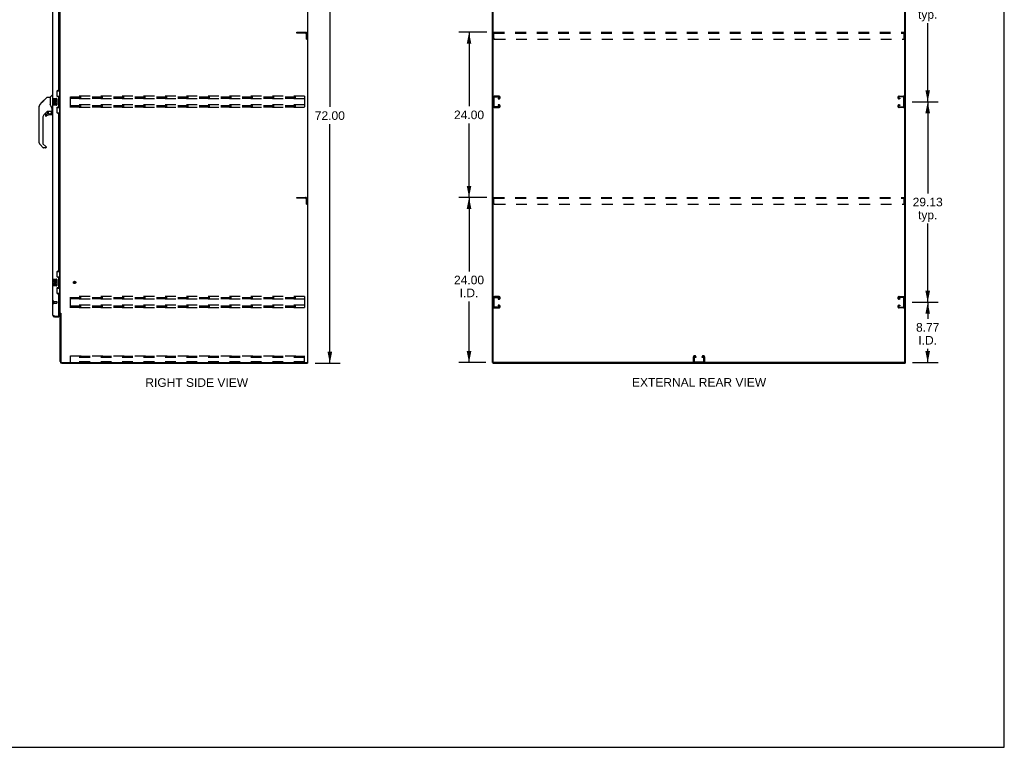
# Model space of a CAD drawing. Header units: inches. Extents: x 0 to 283, y 0 to 183.
# Tile 15 of 18: x 140 to 283, y 0 to 106. Entities that reach past the tile are written whole.
import ezdxf

# ---------------------------------------------------------------- set-up
doc = ezdxf.new("R2010")
doc.units = ezdxf.units.IN
doc.header["$LTSCALE"] = 15.583333
doc.header["$MEASUREMENT"] = 0
doc.linetypes.add('HIDDEN', pattern=[0.2, 0.1, -0.1])
doc.layers.get('0').update_dxf_attribs({"linetype": 'CONTINUOUS'})
for name, color, linetype in [('02___PRT_ALL_AXES', 7, 'CONTINUOUS'), ('DEFAULT_2', 8, 'HIDDEN'), ('DIMENSIONS', 7, 'CONTINUOUS')]:
    doc.layers.add(name, color=color, linetype=linetype)
doc.styles.get("Standard").update_dxf_attribs({"font": 'arial.ttf'})
doc.dimstyles.new('DIMSTYLE_1', dxfattribs={"dimtxt": 1.25, "dimasz": 1.666667, "dimexe": 0.09, "dimexo": 0.07, "dimgap": 0.0375, "dimtad": 0, "dimtih": 1, "dimtoh": 1, "dimzin": 4, "dimdsep": 46, "dimtxsty": 'Standard', "dimblk": '_FILLED', "dimblk1": '_FILLED', "dimblk2": '_FILLED', "dimcen": 0.09, "dimazin": 1, "dimtfac": 1, "dimtofl": 0, "dimtmove": 0, "dimatfit": 3, "dimldrblk": '_FILLED', "dimfxl": 0, "dimtolj": 1, "dimtzin": 4, "dimarcsym": 0})

# ---------------------------------------------------------------- blocks, each defined once
blk = doc.blocks.new('_FILLED')
at = {"color": 0, "linetype": 'ByBlock'}
blk.add_solid([(0, 0), (-1, 0.2), (-1, -0.2)], dxfattribs=at)
blk = doc.blocks.new('*D2')
at = {"layer": 'DIMENSIONS', "color": 2, "linetype": 'Continuous'}
for p, q in [((183.16, 127.81), (186.81, 127.81)), ((185.31, 127.81), (185.31, 93.06)), ((185.31, 55.81), (185.31, 90.56)), ((183.16, 55.81), (186.81, 55.81))]:
    blk.add_line(p, q, dxfattribs=at)
at = {"layer": 'DIMENSIONS', "color": 2, "linetype": 'Continuous', "xscale": 1.6666666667, "yscale": 1.6666666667, "zscale": 1.6666666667}
for p, rotation in [((185.31, 127.81), 90), ((185.31, 55.81), 270)]:
    blk.add_blockref('_FILLED', p, dxfattribs=dict(at, rotation=rotation))
at = {"layer": 'DIMENSIONS', "color": 2, "linetype": 'Continuous', "insert": (185.31, 92.43), "char_height": 1.25, "width": 4.368, "attachment_point": 2, "line_spacing_factor": 0.9}
blk.add_mtext('72.00', dxfattribs=at)
blk = doc.blocks.new('*D4')
at = {"layer": 'DIMENSIONS', "color": 2, "linetype": 'Continuous'}
for p, q in [((269.92, 64.68), (273.7, 64.68)), ((272.2, 64.68), (272.2, 62.28)), ((272.2, 55.91), (272.2, 57.91)), ((270.01, 55.91), (273.7, 55.91))]:
    blk.add_line(p, q, dxfattribs=at)
at = {"layer": 'DIMENSIONS', "color": 2, "linetype": 'Continuous', "xscale": 1.6666666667, "yscale": 1.6666666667, "zscale": 1.6666666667}
for p, rotation in [((272.2, 64.68), 90), ((272.2, 55.91), 270)]:
    blk.add_blockref('_FILLED', p, dxfattribs=dict(at, rotation=rotation))
at = {"layer": 'DIMENSIONS', "color": 2, "linetype": 'Continuous', "insert": (272.2, 61.66), "char_height": 1.25, "width": 3.3968, "attachment_point": 2, "line_spacing_factor": 0.9}
blk.add_mtext('8.77\\PI.D.', dxfattribs=at)
blk = doc.blocks.new('*D5')
at = {"layer": 'DIMENSIONS', "color": 2, "linetype": 'Continuous'}
for p, q in [((269.92, 93.81), (273.7, 93.81)), ((272.2, 93.81), (272.2, 80.5)), ((272.2, 64.68), (272.2, 76.12)), ((269.92, 64.68), (273.7, 64.68))]:
    blk.add_line(p, q, dxfattribs=at)
at = {"layer": 'DIMENSIONS', "color": 2, "linetype": 'Continuous', "xscale": 1.6666666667, "yscale": 1.6666666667, "zscale": 1.6666666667}
for p, rotation in [((272.2, 93.81), 90), ((272.2, 64.68), 270)]:
    blk.add_blockref('_FILLED', p, dxfattribs=dict(at, rotation=rotation))
at = {"layer": 'DIMENSIONS', "color": 2, "linetype": 'Continuous', "insert": (272.2, 79.87), "char_height": 1.25, "width": 4.368, "attachment_point": 2, "line_spacing_factor": 0.9}
blk.add_mtext('29.13\\Ptyp.', dxfattribs=at)
blk = doc.blocks.new('*D6')
at = {"layer": 'DIMENSIONS', "color": 2, "linetype": 'Continuous'}
for p, q in [((269.92, 122.93), (273.7, 122.93)), ((272.2, 122.93), (272.2, 109.62)), ((272.2, 93.81), (272.2, 105.25)), ((269.92, 93.81), (273.7, 93.81))]:
    blk.add_line(p, q, dxfattribs=at)
at = {"layer": 'DIMENSIONS', "color": 2, "linetype": 'Continuous', "xscale": 1.6666666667, "yscale": 1.6666666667, "zscale": 1.6666666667}
for p, rotation in [((272.2, 122.93), 90), ((272.2, 93.81), 270)]:
    blk.add_blockref('_FILLED', p, dxfattribs=dict(at, rotation=rotation))
at = {"layer": 'DIMENSIONS', "color": 2, "linetype": 'Continuous', "insert": (272.2, 109), "char_height": 1.25, "width": 4.368, "attachment_point": 2, "line_spacing_factor": 0.9}
blk.add_mtext('29.13\\Ptyp.', dxfattribs=at)
blk = doc.blocks.new('*D8')
at = {"layer": 'DIMENSIONS', "color": 2, "linetype": 'Continuous'}
for p, q in [((208.11, 79.91), (204.04, 79.91)), ((205.54, 79.91), (205.54, 69.16)), ((205.54, 55.91), (205.54, 64.79)), ((207.96, 55.91), (204.04, 55.91))]:
    blk.add_line(p, q, dxfattribs=at)
at = {"layer": 'DIMENSIONS', "color": 2, "linetype": 'Continuous', "xscale": 1.6666666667, "yscale": 1.6666666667, "zscale": 1.6666666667}
for p, rotation in [((205.54, 79.91), 90), ((205.54, 55.91), 270)]:
    blk.add_blockref('_FILLED', p, dxfattribs=dict(at, rotation=rotation))
at = {"layer": 'DIMENSIONS', "color": 2, "linetype": 'Continuous', "insert": (205.54, 68.54), "char_height": 1.25, "width": 4.368, "attachment_point": 2, "line_spacing_factor": 0.9}
blk.add_mtext('24.00\\PI.D.', dxfattribs=at)
blk = doc.blocks.new('*D9')
at = {"layer": 'DIMENSIONS', "color": 2, "linetype": 'Continuous'}
for p, q in [((208.11, 103.91), (204.04, 103.91)), ((205.54, 103.91), (205.54, 93.16)), ((205.54, 79.91), (205.54, 90.66)), ((208.11, 79.91), (204.04, 79.91))]:
    blk.add_line(p, q, dxfattribs=at)
at = {"layer": 'DIMENSIONS', "color": 2, "linetype": 'Continuous', "xscale": 1.6666666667, "yscale": 1.6666666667, "zscale": 1.6666666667}
for p, rotation in [((205.54, 103.91), 90), ((205.54, 79.91), 270)]:
    blk.add_blockref('_FILLED', p, dxfattribs=dict(at, rotation=rotation))
at = {"layer": 'DIMENSIONS', "color": 2, "linetype": 'Continuous', "insert": (205.54, 92.54), "char_height": 1.25, "width": 4.368, "attachment_point": 2, "line_spacing_factor": 0.9}
blk.add_mtext('24.00', dxfattribs=at)

msp = doc.modelspace()

# ---------------------------------------------------------------- linework, layer by layer
at = {"color": 7, "linetype": 'Continuous'}
for p, q in [((283.333, 0), (283.333, 183.333)), ((182.107, 55.912), (182.107, 127.704)), ((209.065, 55.974), (209.065, 127.704)), ((268.857, 55.912), (268.857, 127.641)), ((143.614, 93.85), (144.239, 94.474)), ((144.294, 94.497), (144.655, 94.497)), ((144.655, 94.497), (144.655, 93.393)), ((144.661, 94.503), (144.959, 94.8)), ((145.049, 94.812), (144.987, 94.812)), ((145.667, 95.383), (146.107, 95.383)), ((145.703, 94.603), (145.703, 95.383)), ((145.703, 94.648), (145.93, 94.648)), ((145.93, 92.968), (145.93, 94.648)), ((146.068, 94.358), (146.068, 95.383)), ((143.069, 92.57), (143.069, 93.157)), ((143.081, 87.869), (143.081, 93.153)), ((143.196, 93.43), (143.474, 93.709)), ((143.302, 93.604), (143.305, 93.607)), ((143.302, 93.604), (143.369, 93.604)), ((143.305, 93.607), (143.372, 93.607)), ((143.306, 93.608), (143.715, 94.017)), ((143.373, 93.608), (143.306, 93.608)), ((143.454, 93.689), (143.387, 93.689)), ((143.54, 93.776), (143.473, 93.776)), ((143.474, 93.709), (143.607, 93.842)), ((143.501, 93.736), (143.474, 93.709)), ((143.535, 93.77), (143.501, 93.736)), ((143.579, 93.814), (143.535, 93.77)), ((143.622, 93.858), (143.556, 93.858)), ((143.614, 93.85), (143.579, 93.814)), ((143.699, 93.934), (143.632, 93.934)), ((143.715, 94.018), (143.717, 94.019)), ((143.782, 94.017), (143.715, 94.017)), ((143.716, 94.018), (143.783, 94.018)), ((143.717, 94.019), (143.784, 94.019)), ((144.675, 93.4), (144.655, 93.455)), ((144.705, 93.332), (144.675, 93.4)), ((144.989, 94.293), (144.989, 93.323)), ((145.004, 94.308), (145.544, 94.308)), ((145.544, 93.308), (145.004, 93.308)), ((145.644, 94.208), (145.644, 93.408)), ((145.967, 94.409), (145.967, 94.388)), ((145.967, 94.358), (145.967, 93.258)), ((146.09, 94.358), (145.967, 94.358)), ((146.09, 93.258), (145.967, 93.258)), ((145.967, 93.228), (145.967, 93.207)), ((146.068, 92.233), (146.068, 93.258)), ((146.09, 93.258), (146.09, 94.358)), ((144.267, 92.435), (143.765, 91.934)), ((143.986, 91.936), (143.986, 91.817)), ((144.065, 92.015), (144.217, 92.015)), ((144.226, 92.018), (144.298, 92.09)), ((144.301, 92.425), (144.301, 92.098)), ((144.343, 92.43), (144.431, 92.43)), ((144.609, 92.471), (144.616, 92.471)), ((144.616, 92.471), (144.911, 92.471)), ((144.852, 91.936), (144.616, 91.936)), ((144.794, 92.471), (144.873, 92.392)), ((144.866, 92.384), (144.859, 92.378)), ((144.911, 92.252), (144.931, 92.252)), ((144.931, 92.469), (144.931, 92.876)), ((144.931, 92.015), (144.931, 92.252)), ((144.97, 92.43), (145.049, 92.43)), ((145.667, 92.233), (146.107, 92.233)), ((145.703, 92.233), (145.703, 93.013)), ((145.703, 92.968), (145.93, 92.968)), ((143.592, 91.516), (143.592, 87.783)), ((143.648, 87.138), (143.196, 87.59)), ((143.615, 87.727), (144.051, 87.292)), ((143.986, 87.115), (143.704, 87.115)), ((144.065, 87.259), (144.065, 87.194)), ((145.667, 69.133), (146.107, 69.133)), ((145.703, 68.353), (145.703, 69.133)), ((146.068, 68.108), (146.068, 69.133)), ((144.989, 68.043), (144.989, 67.073)), ((145.004, 68.058), (145.544, 68.058)), ((145.644, 67.958), (145.644, 67.158)), ((145.703, 68.398), (145.93, 68.398)), ((145.93, 66.718), (145.93, 68.398)), ((145.967, 68.159), (145.967, 68.138)), ((146.09, 68.108), (145.967, 68.108)), ((145.967, 68.108), (145.967, 67.008)), ((146.09, 67.008), (146.09, 68.108)), ((145.544, 67.058), (145.004, 67.058)), ((145.667, 65.983), (146.107, 65.983)), ((145.703, 65.983), (145.703, 66.763)), ((145.703, 66.718), (145.93, 66.718)), ((146.09, 67.008), (145.967, 67.008)), ((145.967, 66.978), (145.967, 66.957)), ((146.068, 65.983), (146.068, 67.008)), ((146.211, 63.048), (146.107, 63.048)), ((145.296, 62.558), (145.296, 62.662)), ((145.883, 62.662), (145.903, 62.662)), ((145.903, 62.662), (145.903, 62.558)), ((181.993, 55.912), (182.107, 55.912)), ((182.055, 55.912), (182.055, 55.808)), ((208.961, 55.912), (209.075, 55.912)), ((209.013, 55.912), (209.013, 55.808)), ((268.794, 55.912), (209.127, 55.912)), ((268.846, 55.912), (268.961, 55.912)), ((268.909, 55.912), (268.909, 55.808)), ((0, 0), (283.333, 0))]:
    msp.add_line(p, q, dxfattribs=at)
at = {"color": 3, "linetype": 'Continuous'}
for p, q in [((182.055, 127.641), (182.055, 55.974)), ((208.961, 55.912), (208.961, 127.704)), ((268.961, 55.912), (268.961, 127.704)), ((146.107, 63.1), (146.107, 124.515)), ((145.049, 94.308), (145.049, 119.558)), ((145.903, 95.515), (145.903, 118.35)), ((145.653, 95.325), (145.653, 94.705)), ((145.843, 95.455), (145.783, 95.455)), ((145.783, 94.575), (145.843, 94.575)), ((145.903, 93.1), (145.903, 94.515)), ((145.049, 68.058), (145.049, 93.308)), ((145.843, 93.04), (145.783, 93.04)), ((145.653, 92.91), (145.653, 92.29)), ((145.783, 92.16), (145.843, 92.16)), ((145.903, 69.265), (145.903, 92.1)), ((145.653, 69.075), (145.653, 68.455)), ((145.843, 69.205), (145.783, 69.205)), ((145.783, 68.325), (145.843, 68.325)), ((145.903, 66.85), (145.903, 68.265)), ((145.049, 62.804), (145.049, 67.058)), ((145.653, 66.66), (145.653, 66.04)), ((145.843, 66.79), (145.783, 66.79)), ((145.783, 65.91), (145.843, 65.91)), ((145.903, 62.682), (145.903, 65.85)), ((145.903, 63.256), (146.107, 63.256)), ((145.965, 63.204), (145.903, 63.204)), ((146.107, 63.1), (146.182, 63.1)), ((146.107, 56.054), (146.107, 63.061)), ((146.198, 63.082), (146.2, 63.078)), ((146.211, 63.06), (146.211, 56.055)), ((145.296, 62.662), (145.883, 62.662)), ((145.296, 62.558), (145.903, 62.558)), ((146.354, 55.912), (181.993, 55.912)), ((146.354, 55.808), (182.055, 55.808)), ((209.013, 55.808), (268.909, 55.808))]:
    msp.add_line(p, q, dxfattribs=at)
at = {"color": 7, "linetype": 'Continuous'}
for points in [[(144.239, 94.474), (144.246, 94.481), (144.255, 94.486), (144.264, 94.491), (144.274, 94.494), (144.284, 94.496), (144.294, 94.497)], [(145.894, 94.547), (145.896, 94.551), (145.902, 94.559), (145.906, 94.567), (145.911, 94.574), (145.915, 94.581), (145.918, 94.587), (145.921, 94.593), (145.923, 94.599), (145.926, 94.604), (145.927, 94.609), (145.929, 94.613), (145.929, 94.617), (145.93, 94.621), (145.93, 94.624)], [(143.196, 93.43), (143.177, 93.41), (143.151, 93.377), (143.129, 93.341), (143.111, 93.304), (143.097, 93.265), (143.087, 93.224), (143.082, 93.182), (143.081, 93.153)], [(144.878, 93.047), (144.829, 93.118), (144.78, 93.194), (144.739, 93.265), (144.705, 93.332)], [(144.931, 92.876), (144.93, 92.9), (144.925, 92.935), (144.916, 92.969), (144.904, 93.001), (144.889, 93.03), (144.878, 93.047)], [(145.637, 94.244), (145.639, 94.238), (145.641, 94.233), (145.642, 94.227), (145.643, 94.22), (145.644, 94.214), (145.644, 94.208)], [(145.644, 93.408), (145.644, 93.402), (145.643, 93.395), (145.642, 93.389), (145.641, 93.383), (145.639, 93.377), (145.637, 93.372)], [(145.93, 92.992), (145.93, 92.995), (145.929, 92.999), (145.929, 93.003), (145.927, 93.007), (145.926, 93.012), (145.923, 93.017), (145.921, 93.022), (145.918, 93.028), (145.915, 93.035), (145.911, 93.042), (145.906, 93.049), (145.902, 93.057), (145.896, 93.065), (145.894, 93.069)], [(144.431, 92.43), (144.439, 92.431), (144.448, 92.433), (144.458, 92.436), (144.469, 92.44), (144.483, 92.445), (144.498, 92.45), (144.514, 92.455), (144.532, 92.46), (144.551, 92.465), (144.57, 92.468), (144.59, 92.47), (144.609, 92.471)], [(144.911, 92.252), (144.91, 92.266), (144.909, 92.28), (144.906, 92.294), (144.902, 92.307), (144.897, 92.32), (144.892, 92.333), (144.885, 92.345), (144.877, 92.357), (144.869, 92.367), (144.859, 92.378)], [(144.873, 92.392), (144.873, 92.391), (144.873, 92.391), (144.872, 92.39), (144.871, 92.389), (144.869, 92.388), (144.866, 92.384)], [(145.637, 67.994), (145.639, 67.988), (145.641, 67.983), (145.642, 67.977), (145.643, 67.97), (145.644, 67.964), (145.644, 67.958)], [(145.894, 68.297), (145.896, 68.301), (145.902, 68.309), (145.906, 68.317), (145.911, 68.324), (145.915, 68.331), (145.918, 68.337), (145.921, 68.343), (145.923, 68.349), (145.926, 68.354), (145.927, 68.359), (145.929, 68.363), (145.929, 68.367), (145.93, 68.371), (145.93, 68.374)], [(145.644, 67.158), (145.644, 67.152), (145.643, 67.145), (145.642, 67.139), (145.641, 67.133), (145.639, 67.127), (145.637, 67.122)], [(145.93, 66.742), (145.93, 66.745), (145.929, 66.749), (145.929, 66.753), (145.927, 66.757), (145.926, 66.762), (145.923, 66.767), (145.921, 66.772), (145.918, 66.778), (145.915, 66.785), (145.911, 66.792), (145.906, 66.799), (145.902, 66.807), (145.896, 66.815), (145.894, 66.819)]]:
    msp.add_lwpolyline(points, dxfattribs=at)
at = {"color": 3, "linetype": 'Continuous'}
for points in [[(146.182, 63.1), (146.184, 63.099), (146.185, 63.097), (146.187, 63.096), (146.189, 63.094), (146.19, 63.093), (146.191, 63.091), (146.193, 63.09), (146.194, 63.088), (146.194, 63.087), (146.195, 63.086), (146.196, 63.084), (146.197, 63.083), (146.198, 63.082)], [(146.2, 63.078), (146.201, 63.076), (146.202, 63.074), (146.203, 63.073), (146.204, 63.071), (146.205, 63.069), (146.206, 63.068), (146.207, 63.066), (146.208, 63.064), (146.21, 63.062), (146.211, 63.06)], [(145.208, 62.695), (145.194, 62.7), (145.181, 62.706), (145.168, 62.711), (145.156, 62.717), (145.144, 62.722), (145.132, 62.728), (145.121, 62.733), (145.111, 62.739), (145.102, 62.744), (145.093, 62.75), (145.085, 62.755), (145.077, 62.761), (145.071, 62.766), (145.065, 62.772), (145.06, 62.777), (145.056, 62.783), (145.053, 62.788), (145.051, 62.793), (145.05, 62.799), (145.049, 62.804)], [(145.296, 62.662), (145.266, 62.673), (145.251, 62.678), (145.237, 62.684), (145.222, 62.689), (145.208, 62.695)]]:
    msp.add_lwpolyline(points, dxfattribs=at)
at = {"color": 7, "linetype": 'Continuous'}
msp.add_circle((144.616, 92.231), 0.217, dxfattribs=at)
for centre, radius, start, end in [((144.675, 94.489), 0.0197, 135, 180), ((144.987, 94.773), 0.0394, 90, 135), ((143.088, 93.157), 0.0197, 110.96309, 180), ((145.004, 94.293), 0.015, 90, 180), ((145.004, 93.323), 0.015, 180, 270), ((145.544, 94.208), 0.1, 21.20502, 90), ((145.544, 93.408), 0.1, 270, 338.79459), ((143.088, 92.57), 0.0197, 180, 246.39296), ((144.183, 91.516), 0.591, 135, 180), ((144.065, 91.936), 0.0787, 90, 180), ((144.065, 91.817), 0.0787, 180, 309.5212), ((144.616, 91.149), 0.787, 90, 129.5212), ((144.217, 92.027), 0.0118, 270, 315), ((144.343, 92.233), 0.197, 90, 127.44051), ((144.289, 92.098), 0.0118, 315, 360), ((144.852, 92.015), 0.0787, 270, 360), ((144.734, 92.252), 0.197, 0, 45), ((144.911, 92.491), 0.0197, 270, 360), ((144.97, 92.469), 0.0394, 180, 270), ((143.474, 87.869), 0.394, 180, 225), ((143.671, 87.783), 0.0787, 180, 225), ((144.018, 87.259), 0.0472, 0, 45), ((143.704, 87.194), 0.0787, 225, 270), ((143.986, 87.194), 0.0787, 270, 360), ((145.004, 68.043), 0.015, 90, 180), ((145.544, 67.958), 0.1, 21.20502, 90), ((145.004, 67.073), 0.015, 180, 270), ((145.544, 67.158), 0.1, 270, 338.79459), ((145.296, 62.804), 0.142, 228.61683, 270), ((145.213, 62.948), 0.26, 270, 272.60797), ((209.127, 55.974), 0.0625, 180, 270), ((268.794, 55.974), 0.0625, 270, 360)]:
    msp.add_arc(centre, radius, start, end, dxfattribs=at)
at = {"color": 3, "linetype": 'Continuous'}
for centre, radius, start, end in [((145.783, 95.325), 0.13, 90, 180), ((145.783, 94.705), 0.13, 180, 270), ((145.843, 95.515), 0.06, 270, 360), ((145.843, 94.515), 0.06, 0, 90), ((145.783, 92.91), 0.13, 90, 180), ((145.843, 93.1), 0.06, 270, 360), ((145.783, 92.29), 0.13, 180, 270), ((145.843, 92.1), 0.06, 0, 90), ((145.783, 69.075), 0.13, 90, 180), ((145.843, 69.265), 0.06, 270, 360), ((145.783, 68.455), 0.13, 180, 270), ((145.843, 68.265), 0.06, 0, 90), ((145.783, 66.66), 0.13, 90, 180), ((145.783, 66.04), 0.13, 180, 270), ((145.843, 66.85), 0.06, 270, 360), ((145.843, 65.85), 0.06, 0, 90), ((145.965, 63.061), 0.142, 0, 90), ((145.296, 62.804), 0.246, 180, 270), ((145.883, 62.682), 0.02, 270, 360), ((146.354, 56.054), 0.246, 180, 270), ((146.354, 56.055), 0.143, 180, 270), ((181.993, 55.974), 0.0625, 270, 360)]:
    msp.add_arc(centre, radius, start, end, dxfattribs=at)
at = {"color": 7, "linetype": 'Continuous'}
for centre, start_param, end_param in [((145.863, 94.398), -1.5140098, -0.699287), ((145.863, 94.398), -2.4423057, -1.6275828), ((145.863, 93.217), -1.5140098, -0.699287), ((145.863, 93.217), -2.4423057, -1.6275828), ((145.863, 68.148), -1.5140098, -0.699287), ((145.863, 68.148), -2.4423057, -1.6275828), ((145.863, 66.967), -1.5140098, -0.699287), ((145.863, 66.967), -2.4423057, -1.6275828)]:
    msp.add_ellipse(centre, major_axis=(0, 0.18), ratio=0.5794935, start_param=start_param, end_param=end_param, dxfattribs=at)
at = {"layer": '02___PRT_ALL_AXES', "color": 7, "linetype": 'Continuous'}
for p, q in [((145.192, 94.154), (145.192, 93.923)), ((145.255, 94.154), (145.192, 94.154)), ((145.192, 93.923), (145.454, 93.923)), ((145.192, 93.693), (145.192, 93.556)), ((145.255, 93.693), (145.192, 93.693)), ((145.263, 93.887), (145.205, 93.912)), ((145.255, 93.986), (145.255, 94.154)), ((145.318, 93.986), (145.255, 93.986)), ((145.255, 93.556), (145.255, 93.693)), ((145.318, 94.122), (145.318, 93.986)), ((145.378, 94.122), (145.318, 94.122)), ((145.318, 93.598), (145.318, 93.556)), ((145.378, 93.986), (145.378, 94.122)), ((145.444, 93.986), (145.378, 93.986)), ((145.378, 93.536), (145.378, 93.605)), ((145.454, 93.923), (145.426, 93.904)), ((145.444, 94.154), (145.444, 93.986)), ((145.506, 94.154), (145.444, 94.154)), ((145.444, 93.598), (145.444, 93.462)), ((145.444, 93.462), (145.506, 93.462)), ((145.488, 93.923), (145.506, 93.923)), ((145.506, 93.923), (145.506, 94.154)), ((145.506, 93.462), (145.506, 93.598)), ((145.255, 67.904), (145.192, 67.904)), ((145.192, 67.904), (145.192, 67.673)), ((145.192, 67.673), (145.454, 67.673)), ((145.255, 67.443), (145.192, 67.443)), ((145.192, 67.443), (145.192, 67.306)), ((145.263, 67.637), (145.205, 67.662)), ((145.255, 67.736), (145.255, 67.904)), ((145.318, 67.736), (145.255, 67.736)), ((145.255, 67.306), (145.255, 67.443)), ((145.378, 67.872), (145.318, 67.872)), ((145.318, 67.872), (145.318, 67.736)), ((145.318, 67.348), (145.318, 67.306)), ((145.378, 67.736), (145.378, 67.872)), ((145.444, 67.736), (145.378, 67.736)), ((145.378, 67.286), (145.378, 67.355)), ((145.454, 67.673), (145.426, 67.654)), ((145.506, 67.904), (145.444, 67.904)), ((145.444, 67.904), (145.444, 67.736)), ((145.444, 67.348), (145.444, 67.212)), ((145.488, 67.673), (145.506, 67.673)), ((145.506, 67.673), (145.506, 67.904)), ((145.506, 67.212), (145.506, 67.348)), ((145.444, 67.212), (145.506, 67.212))]:
    msp.add_line(p, q, dxfattribs=at)
at = {"layer": '02___PRT_ALL_AXES', "color": 8, "linetype": 'HIDDEN'}
for p, q in [((145.196, 64.786), (145.643, 64.786)), ((145.196, 64.786), (145.196, 64.538)), ((145.196, 64.538), (145.643, 64.538))]:
    msp.add_line(p, q, dxfattribs=at)
msp.add_circle((148.211, 67.558), 0.124, dxfattribs=at)
at = {"layer": '02___PRT_ALL_AXES', "color": 7, "linetype": 'Continuous'}
for centre, radius, start, end in [((145.349, 93.85), 0.157, 156.59665, 341.87913), ((145.286, 93.556), 0.0943, 180, 248.67039), ((145.286, 93.556), 0.0943, 248.69989, 347.43379), ((145.349, 93.85), 0.0943, 156.59665, 35.11217), ((145.286, 93.556), 0.0314, 180, 0.04847), ((145.412, 93.598), 0.0943, 0, 180), ((145.413, 93.594), 0.0362, 83.42855, 161.76278), ((145.412, 93.598), 0.0314, 0, 81.22946), ((145.349, 93.85), 0.157, 25.73705, 27.8532), ((145.353, 93.85), 0.154, 341.41988, 26.19629), ((145.349, 67.6), 0.157, 156.59665, 341.87913), ((145.286, 67.306), 0.0943, 180, 248.67039), ((145.286, 67.306), 0.0943, 248.69989, 347.43379), ((145.349, 67.6), 0.0943, 156.59665, 35.11217), ((145.286, 67.306), 0.0314, 180, 0.04847), ((145.412, 67.348), 0.0943, 0, 180), ((145.413, 67.344), 0.0362, 83.42855, 161.76278), ((145.412, 67.348), 0.0314, 0, 81.22946), ((145.349, 67.6), 0.157, 25.73705, 27.8532), ((145.353, 67.6), 0.154, 341.41988, 26.19629)]:
    msp.add_arc(centre, radius, start, end, dxfattribs=at)
at = {"layer": 'DEFAULT_2', "color": 8, "linetype": 'HIDDEN'}
for p, q in [((180.503, 103.912), (181.757, 103.912)), ((180.503, 103.808), (180.503, 103.912)), ((181.757, 103.808), (180.503, 103.808)), ((181.899, 102.912), (181.899, 103.665)), ((182.003, 102.912), (182.003, 103.665)), ((209.148, 103.037), (209.148, 103.912)), ((209.148, 103.912), (268.773, 103.912)), ((209.148, 103.808), (268.773, 103.808)), ((268.773, 103.037), (268.773, 103.912)), ((181.899, 102.912), (182.003, 102.912)), ((209.273, 102.912), (268.648, 102.912)), ((147.628, 92.995), (147.628, 94.62)), ((181.628, 94.62), (147.628, 94.62)), ((147.628, 94.516), (181.628, 94.516)), ((181.628, 94.62), (181.628, 92.995)), ((209.885, 94.62), (209.245, 94.62)), ((209.259, 94.516), (209.871, 94.516)), ((268.037, 94.62), (268.677, 94.62)), ((268.663, 94.516), (268.051, 94.516)), ((147.628, 94.433), (181.628, 94.433)), ((147.628, 94.349), (181.628, 94.349)), ((181.628, 94.245), (147.628, 94.245)), ((181.628, 93.37), (147.628, 93.37)), ((147.628, 93.266), (181.628, 93.266)), ((147.628, 93.183), (181.628, 93.183)), ((147.628, 93.099), (181.628, 93.099)), ((209.169, 93.189), (209.169, 94.426)), ((209.871, 93.099), (209.259, 93.099)), ((209.783, 94.349), (209.783, 94.245)), ((209.871, 94.349), (209.783, 94.349)), ((209.783, 94.245), (209.885, 94.245)), ((209.783, 93.37), (209.783, 93.266)), ((209.885, 93.37), (209.783, 93.37)), ((209.783, 93.266), (209.871, 93.266)), ((210.065, 94.425), (210.065, 94.44)), ((210.065, 93.175), (210.065, 93.19)), ((267.857, 94.425), (267.857, 94.44)), ((267.857, 93.175), (267.857, 93.19)), ((268.138, 94.245), (268.037, 94.245)), ((268.037, 93.37), (268.138, 93.37)), ((268.051, 94.349), (268.138, 94.349)), ((268.138, 93.266), (268.051, 93.266)), ((268.051, 93.099), (268.663, 93.099)), ((268.138, 94.349), (268.138, 94.245)), ((268.138, 93.37), (268.138, 93.266)), ((268.753, 93.189), (268.753, 94.426)), ((181.628, 92.995), (147.628, 92.995)), ((209.245, 92.995), (209.885, 92.995)), ((268.677, 92.995), (268.037, 92.995)), ((180.503, 79.912), (181.757, 79.912)), ((180.503, 79.808), (180.503, 79.912)), ((181.757, 79.808), (180.503, 79.808)), ((181.899, 78.912), (181.899, 79.665)), ((181.899, 78.912), (182.003, 78.912)), ((182.003, 78.912), (182.003, 79.665)), ((209.148, 79.037), (209.148, 79.912)), ((209.148, 79.912), (268.773, 79.912)), ((209.148, 79.808), (268.773, 79.808)), ((209.273, 78.912), (268.648, 78.912)), ((268.773, 79.037), (268.773, 79.912)), ((145.153, 64.804), (145.153, 64.52)), ((145.196, 64.804), (145.196, 64.52)), ((145.653, 64.776), (145.653, 64.548)), ((181.628, 65.495), (147.628, 65.495)), ((147.628, 63.87), (147.628, 65.495)), ((147.628, 65.391), (181.628, 65.391)), ((147.628, 65.308), (181.628, 65.308)), ((147.628, 65.224), (181.628, 65.224)), ((181.628, 65.12), (147.628, 65.12)), ((181.628, 65.495), (181.628, 63.87)), ((209.169, 64.064), (209.169, 65.301)), ((209.885, 65.495), (209.245, 65.495)), ((209.259, 65.391), (209.871, 65.391)), ((209.783, 65.224), (209.783, 65.12)), ((209.871, 65.224), (209.783, 65.224)), ((209.783, 65.12), (209.885, 65.12)), ((210.065, 65.3), (210.065, 65.315)), ((267.857, 65.3), (267.857, 65.315)), ((268.037, 65.495), (268.677, 65.495)), ((268.138, 65.12), (268.037, 65.12)), ((268.663, 65.391), (268.051, 65.391)), ((268.051, 65.224), (268.138, 65.224)), ((268.138, 65.224), (268.138, 65.12)), ((268.753, 64.064), (268.753, 65.301)), ((181.628, 64.245), (147.628, 64.245)), ((147.628, 64.141), (181.628, 64.141)), ((147.628, 64.058), (181.628, 64.058)), ((147.628, 63.974), (181.628, 63.974)), ((181.628, 63.87), (147.628, 63.87)), ((209.245, 63.87), (209.885, 63.87)), ((209.871, 63.974), (209.259, 63.974)), ((209.783, 64.245), (209.783, 64.141)), ((209.885, 64.245), (209.783, 64.245)), ((209.783, 64.141), (209.871, 64.141)), ((210.065, 64.05), (210.065, 64.065)), ((267.857, 64.05), (267.857, 64.065)), ((268.037, 64.245), (268.138, 64.245)), ((268.677, 63.87), (268.037, 63.87)), ((268.138, 64.141), (268.051, 64.141)), ((268.051, 63.974), (268.663, 63.974)), ((268.138, 64.245), (268.138, 64.141)), ((147.628, 56.912), (181.628, 56.912)), ((147.628, 55.912), (147.628, 56.912)), ((181.628, 56.808), (147.628, 56.808)), ((181.628, 56.631), (147.628, 56.631)), ((181.628, 56.016), (147.628, 56.016)), ((181.628, 55.912), (181.628, 56.912)), ((238.148, 56.092), (238.148, 56.732)), ((238.252, 56.718), (238.252, 56.106)), ((238.328, 56.912), (238.343, 56.912)), ((238.342, 56.016), (239.579, 56.016)), ((238.419, 56.631), (238.419, 56.718)), ((238.523, 56.631), (238.419, 56.631)), ((238.523, 56.732), (238.523, 56.631)), ((239.398, 56.631), (239.398, 56.732)), ((239.502, 56.631), (239.398, 56.631)), ((239.502, 56.718), (239.502, 56.631)), ((239.578, 56.912), (239.593, 56.912)), ((239.669, 56.106), (239.669, 56.718)), ((239.773, 56.732), (239.773, 56.092))]:
    msp.add_line(p, q, dxfattribs=at)
for radius in [0.164, 0.124]:
    msp.add_circle((148.211, 67.558), radius, dxfattribs=at)
for centre, radius, start, end in [((181.757, 103.665), 0.246, 0, 90), ((181.757, 103.665), 0.142, 0, 90), ((209.273, 103.037), 0.125, 180, 270), ((268.648, 103.037), 0.125, 270, 360), ((209.245, 94.44), 0.18, 90, 180), ((209.259, 94.426), 0.09, 90, 180), ((209.871, 94.426), 0.09, 4.14163, 90), ((209.885, 94.44), 0.18, 0, 90), ((268.037, 94.44), 0.18, 90, 180), ((268.051, 94.426), 0.09, 90, 175.85837), ((268.663, 94.426), 0.09, 0, 90), ((268.677, 94.44), 0.18, 0, 90), ((209.245, 93.175), 0.18, 180, 270), ((209.259, 93.189), 0.09, 180, 270), ((209.871, 94.439), 0.09, 270, 355.85837), ((209.871, 93.176), 0.09, 4.14163, 90), ((209.871, 93.189), 0.09, 270, 355.85837), ((209.885, 94.425), 0.18, 270, 360), ((209.885, 93.19), 0.18, 0, 90), ((209.885, 93.175), 0.18, 270, 360), ((268.037, 94.425), 0.18, 180, 270), ((268.037, 93.19), 0.18, 90, 180), ((268.037, 93.175), 0.18, 180, 270), ((268.051, 94.439), 0.09, 184.14163, 270), ((268.051, 93.176), 0.09, 90, 175.85837), ((268.051, 93.189), 0.09, 184.14163, 270), ((268.663, 93.189), 0.09, 270, 360), ((268.677, 93.175), 0.18, 270, 360), ((181.757, 79.665), 0.246, 0, 90), ((181.757, 79.665), 0.142, 0, 90), ((209.273, 79.037), 0.125, 180, 270), ((268.648, 79.037), 0.125, 270, 360), ((145.175, 64.804), 0.0215, 0, 180), ((145.175, 64.52), 0.0215, 180, 360), ((145.643, 64.776), 0.01, 0, 90), ((145.643, 64.548), 0.01, 270, 360), ((209.245, 65.315), 0.18, 90, 180), ((209.259, 65.301), 0.09, 90, 180), ((209.871, 65.301), 0.09, 4.14163, 90), ((209.871, 65.314), 0.09, 270, 355.85837), ((209.885, 65.315), 0.18, 0, 90), ((209.885, 65.3), 0.18, 270, 360), ((268.037, 65.315), 0.18, 90, 180), ((268.037, 65.3), 0.18, 180, 270), ((268.051, 65.301), 0.09, 90, 175.85837), ((268.051, 65.314), 0.09, 184.14163, 270), ((268.663, 65.301), 0.09, 0, 90), ((268.677, 65.315), 0.18, 0, 90), ((209.245, 64.05), 0.18, 180, 270), ((209.259, 64.064), 0.09, 180, 270), ((209.871, 64.051), 0.09, 4.14163, 90), ((209.871, 64.064), 0.09, 270, 355.85837), ((209.885, 64.065), 0.18, 0, 90), ((209.885, 64.05), 0.18, 270, 360), ((268.037, 64.065), 0.18, 90, 180), ((268.037, 64.05), 0.18, 180, 270), ((268.051, 64.051), 0.09, 90, 175.85837), ((268.051, 64.064), 0.09, 184.14163, 270), ((268.663, 64.064), 0.09, 270, 360), ((268.677, 64.05), 0.18, 270, 360), ((238.328, 56.732), 0.18, 90, 180), ((238.328, 56.092), 0.18, 180, 270), ((238.342, 56.718), 0.09, 94.14163, 180), ((238.342, 56.106), 0.09, 180, 270), ((238.329, 56.718), 0.09, 0, 85.85837), ((238.343, 56.732), 0.18, 0, 90), ((239.578, 56.732), 0.18, 90, 180), ((239.592, 56.718), 0.09, 94.14163, 180), ((239.579, 56.106), 0.09, 270, 360), ((239.579, 56.718), 0.09, 0, 85.85837), ((239.593, 56.732), 0.18, 0, 90), ((239.593, 56.092), 0.18, 270, 360)]:
    msp.add_arc(centre, radius, start, end, dxfattribs=at)

# ---------------------------------------------------------------- texts
at = {"layer": 'DIMENSIONS', "color": 2, "linetype": 'Continuous', "char_height": 1.25, "attachment_point": 2, "line_spacing_factor": 0.9}
for s, insert, width in [('RIGHT SIDE VIEW', (165.962, 53.635), 14.90706), ('EXTERNAL REAR VIEW', (238.971, 53.664), 19.46097)]:
    msp.add_mtext(s, dxfattribs=dict(at, insert=insert, width=width))

# ---------------------------------------------------------------- dimensions: what is measured, and where the dimension line sits
at = {"layer": 'DIMENSIONS', "color": 2, "linetype": 'Continuous'}
for base, p1, p2, picture, middle in [((185.308, 127.808), (183.089, 55.808), (183.089, 127.808), '*D2', (185.308, 91.801)), ((205.537, 103.912), (208.176, 79.912), (208.176, 103.912), '*D9', (205.52, 91.905))]:
    dim = msp.add_linear_dim(base=base, p1=p1, p2=p2, angle=90, dimstyle='DIMSTYLE_1', dxfattribs=at)
    dim.commit()
    dim.dimension.update_dxf_attribs({"geometry": picture, "text_midpoint": middle, "dimtype": 160})
for base, p1, p2, text, picture, middle in [((272.200194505, 122.932953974), (269.849204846, 93.807953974), (269.849204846, 122.932953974), '<>\\Ptyp.', '*D6', (272.200194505, 107.432953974)), ((272.200194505, 93.807953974), (269.849204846, 64.682953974), (269.849204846, 93.807953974), '<>\\Ptyp.', '*D5', (272.200194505, 78.307953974)), ((205.537, 79.912), (208.03, 55.912), (208.176, 79.912), '<>\\PI.D.', '*D8', (205.537, 66.974)), ((272.2, 64.683), (269.943, 55.912), (269.849, 64.683), '<>\\PI.D.', '*D4', (272.2, 60.096))]:
    dim = msp.add_linear_dim(base=base, p1=p1, p2=p2, angle=90, text=text, dimstyle='DIMSTYLE_1', dxfattribs=at)
    dim.commit()
    dim.dimension.update_dxf_attribs({"geometry": picture, "text_midpoint": middle, "dimtype": 160})

doc.saveas('drawing.dxf')
